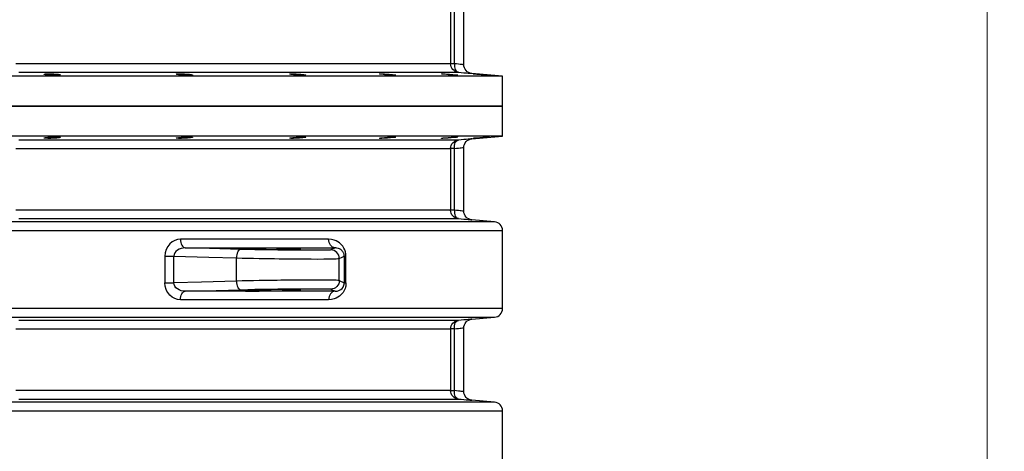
# Model space of a CAD drawing. Header units: millimetres. Extents: x 196 to 1773810, y -221320 to 153872.
# Tile 190 of 256: x 1164252 to 1165399, y -198766 to -198263. Entities that reach past the tile are written whole.
import ezdxf

# ---------------------------------------------------------------- set-up
doc = ezdxf.new("R2010")
doc.units = ezdxf.units.MM
doc.layers.get('Defpoints').update_dxf_attribs({"lineweight": 18})
doc.layers.add('00_Основной', color=163, linetype='Continuous', lineweight=40)
doc.layers.add('ТМ-размеры', color=25, linetype='Continuous', lineweight=20)
doc.styles.add('SFINKS', font='SFINKS.shx', dxfattribs={"width": 0.7, "oblique": 15})
doc.dimstyles.new('кира-50', dxfattribs={"dimtxt": 150, "dimasz": 40, "dimexe": 15, "dimexo": 0, "dimgap": 20, "dimtad": 1, "dimdec": 0, "dimrnd": 5, "dimdsep": 46, "dimtxsty": 'SFINKS', "dimblk1": 'OBLIQUE', "dimblk2": 'OBLIQUE', "dimsah": 1, "dimcen": 2.5, "dimclrd": 252, "dimclre": 252, "dimclrt": 252, "dimadec": 0, "dimazin": 0, "dimtfac": 1, "dimtdec": 0, "dimtofl": 0, "dimtmove": 0, "dimatfit": 3, "dimldrblk": 'OBLIQUE', "dimfxl": 15, "dimtfill": 1, "dimtolj": 1, "dimtzin": 0, "dimlwd": 20, "dimlwe": 20, "dimarcsym": 0})

# ---------------------------------------------------------------- blocks, each defined once
blk = doc.blocks.new('_Oblique')
at = {"color": 0, "linetype": 'ByBlock', "lineweight": -2}
blk.add_line((-0.5, -0.5), (0.5, 0.5), dxfattribs=at)
blk = doc.blocks.new('*D61')
at = {"layer": 'Defpoints', "color": 0, "linetype": 'ByBlock', "lineweight": 50, "transparency": 16777216}
for p in [(1163944.7, -194978.3), (1163944.7, -203390.2), (1165379, -203390.2)]:
    blk.add_point(p, dxfattribs=at)
at = {"layer": 'ТМ-размеры', "color": 252, "linetype": 'ByBlock', "lineweight": 20, "transparency": 16777216}
for p, q in [((1163944.7, -194978.3), (1165394, -194978.3)), ((1165379, -194978.3), (1165379, -203390.2)), ((1163944.7, -203390.2), (1165394, -203390.2))]:
    blk.add_line(p, q, dxfattribs=at)
at = {"layer": 'ТМ-размеры', "color": 252, "linetype": 'ByBlock', "lineweight": 20, "transparency": 16777216, "xscale": 40, "yscale": 40, "zscale": 40}
for p, rotation in [((1165379, -194978.3), 90), ((1165379, -203390.2), 270)]:
    blk.add_blockref('_Oblique', p, dxfattribs=dict(at, rotation=rotation))
at = {"layer": 'ТМ-размеры', "color": 252, "linetype": 'ByBlock', "transparency": 16777216, "insert": (1165284, -199184.3), "char_height": 150, "attachment_point": 5, "rotation": 90, "style": 'SFINKS', "bg_fill": 3, "box_fill_scale": 1.1, "bg_fill_color": 256, "bg_fill_true_color": 13158600, "bg_fill_transparency": 0}
blk.add_mtext('\\A1;8410', dxfattribs=at)

msp = doc.modelspace()

# ---------------------------------------------------------------- linework, layer by layer
at = {"layer": '00_Основной', "color": 252, "lineweight": 25, "ltscale": 10}
for p, q in [((1164754.2, -198242.9, 0.2), (1164754.2, -198314.6, 0.2)), ((1164758.6, -198314.6, 0.2), (1164758.6, -198242.9, 0.2)), ((1164769.7, -198315.9, 0.2), (1164769.7, -198241.6, 0.2)), ((1164814.7, -198329, 0.2), (1164778.8, -198325.9, 0.2)), ((1164814.7, -198364, 0.2), (1164814.7, -198329, 0.2)), ((1164814.7, -198399, 0.2), (1164814.7, -198364, 0.2)), ((1164778.8, -198402.1, 0.2), (1164814.7, -198399, 0.2)), ((1164754.2, -198413.4, 0.2), (1164754.2, -198485.1, 0.2)), ((1164758.6, -198485.1, 0.2), (1164758.6, -198413.4, 0.2)), ((1164769.7, -198486.5, 0.2), (1164769.7, -198412.1, 0.2)), ((1164805.5, -198498.7, 0.2), (1164778.8, -198496.4, 0.2)), ((1164814.7, -198599.8, 0.2), (1164814.7, -198508.7, 0.2)), ((1164619.7, -198529, 0.2), (1164614.8, -198531.4, 0.2)), ((1164421.6, -198538.8, 0.2), (1164421.6, -198569.7, 0.2)), ((1164432.1, -198569.7, 0.2), (1164432.1, -198538.8, 0.2)), ((1164504.7, -198567.7, 0.2), (1164504.7, -198540.8, 0.2)), ((1164624.6, -198567.1, 0.2), (1164624.6, -198541.4, 0.2)), ((1164630.4, -198538.6, 0.2), (1164630.4, -198569.9, 0.2)), ((1164632.4, -198569.9, 0.2), (1164632.4, -198538.6, 0.2)), ((1164614.8, -198577.1, 0.2), (1164619.7, -198579.5, 0.2)), ((1164778.8, -198612.1, 0.2), (1164805.5, -198609.8, 0.2)), ((1164754.2, -198623.4, 0.2), (1164754.2, -198695.1, 0.2)), ((1164758.6, -198695.1, 0.2), (1164758.6, -198623.4, 0.2)), ((1164769.7, -198696.5, 0.2), (1164769.7, -198622.1, 0.2)), ((1164805.5, -198708.7, 0.2), (1164778.8, -198706.4, 0.2)), ((1164814.7, -198809.8, 0.2), (1164814.7, -198718.7, 0.2))]:
    msp.add_line(p, q, dxfattribs=at)
at = {"layer": '00_Основной', "color": 252, "lineweight": 25, "ltscale": 10, "elevation": 0.2}
for points in [[(1164754.2, -198314.6), (1164753.2, -198314.6), (1164751.6, -198314.6), (1164749.6, -198314.6), (1164747, -198314.6), (1164743.9, -198314.6), (1164740.3, -198314.6), (1164736.1, -198314.6), (1164731.4, -198314.6), (1164726.2, -198314.6), (1164720.5, -198314.6), (1164714.3, -198314.6), (1164707.6, -198314.6), (1164700.4, -198314.6), (1164692.7, -198314.6), (1164684.5, -198314.6), (1164675.8, -198314.6), (1164666.7, -198314.6), (1164657, -198314.6), (1164647, -198314.6), (1164636.4, -198314.6), (1164625.4, -198314.6), (1164613.9, -198314.6), (1164602, -198314.6), (1164589.7, -198314.6), (1164577, -198314.6), (1164563.8, -198314.6), (1164550.2, -198314.6), (1164536.3, -198314.6), (1164521.9, -198314.6), (1164507.2, -198314.6), (1164492.1, -198314.6), (1164476.6, -198314.6), (1164460.8, -198314.6), (1164444.7, -198314.6), (1164428.2, -198314.6), (1164411.4, -198314.6), (1164394.3, -198314.6), (1164377, -198314.6), (1164359.3, -198314.6), (1164341.4, -198314.6), (1164323.2, -198314.6), (1164304.7, -198314.6), (1164286, -198314.6), (1164267.1, -198314.6), (1164248, -198314.6)], [(1164763.3, -198324.6), (1164761.5, -198324.2), (1164759.7, -198323.6), (1164758.2, -198322.6), (1164756.8, -198321.4), (1164755.7, -198319.9), (1164754.8, -198318.2), (1164754.3, -198316.4), (1164754.2, -198314.6)], [(1164758.6, -198314.6), (1164757.7, -198314.6), (1164756.8, -198314.6), (1164756.1, -198314.6), (1164755.4, -198314.6), (1164754.9, -198314.6), (1164754.5, -198314.6), (1164754.3, -198314.6), (1164754.2, -198314.6)], [(1164758.6, -198314.6), (1164758.6, -198316.5), (1164758.8, -198318.3), (1164759.2, -198320), (1164759.7, -198321.5), (1164760.4, -198322.7), (1164761.3, -198323.7), (1164762.3, -198324.3), (1164763.3, -198324.6)], [(1164769.7, -198315.9), (1164769.5, -198315.9), (1164768.9, -198315.8), (1164768, -198315.7), (1164766.7, -198315.6), (1164765.2, -198315.4), (1164763.4, -198315.2), (1164761.1, -198314.9), (1164758.6, -198314.6)], [(1164251.4, -198324.6), (1164270.7, -198324.6), (1164289.9, -198324.6), (1164308.8, -198324.6), (1164327.4, -198324.6), (1164345.8, -198324.6), (1164364, -198324.6), (1164381.8, -198324.6), (1164399.4, -198324.6), (1164416.7, -198324.6), (1164433.7, -198324.6), (1164450.3, -198324.6), (1164466.7, -198324.6), (1164482.6, -198324.6), (1164498.3, -198324.6), (1164513.5, -198324.6), (1164528.4, -198324.6), (1164542.9, -198324.6), (1164557, -198324.6), (1164570.8, -198324.6), (1164584.1, -198324.6), (1164597, -198324.6), (1164609.4, -198324.6), (1164621.5, -198324.6), (1164633.1, -198324.6), (1164644.2, -198324.6), (1164654.9, -198324.6), (1164665.1, -198324.6), (1164674.8, -198324.6), (1164684.1, -198324.6), (1164692.9, -198324.6), (1164701.1, -198324.6), (1164708.9, -198324.6), (1164716.2, -198324.6), (1164723, -198324.6), (1164729.3, -198324.6), (1164735, -198324.6), (1164740.3, -198324.6), (1164745, -198324.6), (1164749.2, -198324.6), (1164752.9, -198324.6), (1164756, -198324.6), (1164758.7, -198324.6), (1164760.7, -198324.6), (1164762.3, -198324.6), (1164763.3, -198324.6)], [(1164763.3, -198324.6), (1164766.7, -198324.8), (1164769.8, -198325.1), (1164772.4, -198325.3), (1164774.7, -198325.5), (1164776.5, -198325.7), (1164777.7, -198325.8), (1164778.5, -198325.8), (1164778.8, -198325.9)], [(1164778.8, -198325.9), (1164777.1, -198325.6), (1164775.4, -198324.9), (1164773.7, -198324), (1164772.3, -198322.7), (1164771.1, -198321.1), (1164770.3, -198319.4), (1164769.8, -198317.6), (1164769.7, -198315.9)], [(1164814.7, -198329), (1164814.4, -198329), (1164813.5, -198329), (1164812, -198329), (1164809.9, -198329), (1164807.2, -198329), (1164804, -198329), (1164800.1, -198329), (1164795.7, -198329), (1164790.6, -198329), (1164785, -198329), (1164778.8, -198329), (1164772.1, -198329), (1164764.8, -198329), (1164756.9, -198329), (1164748.5, -198329), (1164739.5, -198329), (1164729.9, -198329), (1164719.8, -198329), (1164709.3, -198329), (1164698.1, -198329), (1164686.5, -198329), (1164674.3, -198329), (1164661.7, -198329), (1164648.5, -198329), (1164634.9, -198329), (1164620.8, -198329), (1164606.2, -198329), (1164591.2, -198329), (1164575.7, -198329), (1164559.9, -198329), (1164543.5, -198329), (1164526.8, -198329), (1164509.7, -198329), (1164492.2, -198329), (1164474.3, -198329), (1164456.1, -198329), (1164437.4, -198329), (1164418.5, -198329), (1164399.2, -198329), (1164379.7, -198329), (1164359.8, -198329), (1164339.7, -198329), (1164319.2, -198329), (1164298.5, -198329), (1164277.6, -198329), (1164256.5, -198329), (1164235.1, -198329)], [(1164235.1, -198364), (1164256.5, -198364), (1164277.6, -198364), (1164298.5, -198364), (1164319.2, -198364), (1164339.7, -198364), (1164359.8, -198364), (1164379.7, -198364), (1164399.2, -198364), (1164418.5, -198364), (1164437.4, -198364), (1164456.1, -198364), (1164474.3, -198364), (1164492.2, -198364), (1164509.7, -198364), (1164526.8, -198364), (1164543.5, -198364), (1164559.9, -198364), (1164575.7, -198364), (1164591.2, -198364), (1164606.2, -198364), (1164620.8, -198364), (1164634.9, -198364), (1164648.5, -198364), (1164661.7, -198364), (1164674.3, -198364), (1164686.5, -198364), (1164698.1, -198364), (1164709.3, -198364), (1164719.8, -198364), (1164729.9, -198364), (1164739.5, -198364), (1164748.5, -198364), (1164756.9, -198364), (1164764.8, -198364), (1164772.1, -198364), (1164778.8, -198364), (1164785, -198364), (1164790.6, -198364), (1164795.7, -198364), (1164800.1, -198364), (1164804, -198364), (1164807.2, -198364), (1164809.9, -198364), (1164812, -198364), (1164813.5, -198364), (1164814.4, -198364), (1164814.7, -198364)], [(1164814.7, -198364), (1164814.4, -198364), (1164813.5, -198364), (1164812, -198364), (1164809.9, -198364), (1164807.2, -198364), (1164804, -198364), (1164800.1, -198364), (1164795.7, -198364), (1164790.6, -198364), (1164785, -198364), (1164778.8, -198364), (1164772.1, -198364), (1164764.8, -198364), (1164756.9, -198364), (1164748.5, -198364), (1164739.5, -198364), (1164729.9, -198364), (1164719.8, -198364), (1164709.3, -198364), (1164698.1, -198364), (1164686.5, -198364), (1164674.3, -198364), (1164661.7, -198364), (1164648.5, -198364), (1164634.9, -198364), (1164620.8, -198364), (1164606.2, -198364), (1164591.2, -198364), (1164575.7, -198364), (1164559.9, -198364), (1164543.5, -198364), (1164526.8, -198364), (1164509.7, -198364), (1164492.2, -198364), (1164474.3, -198364), (1164456.1, -198364), (1164437.4, -198364), (1164418.5, -198364), (1164399.2, -198364), (1164379.7, -198364), (1164359.8, -198364), (1164339.7, -198364), (1164319.2, -198364), (1164298.5, -198364), (1164277.6, -198364), (1164256.5, -198364), (1164235.1, -198364)], [(1164814.7, -198399), (1164814.4, -198399), (1164813.5, -198399), (1164812, -198399), (1164809.9, -198399), (1164807.2, -198399), (1164804, -198399), (1164800.1, -198399), (1164795.7, -198399), (1164790.6, -198399), (1164785, -198399), (1164778.8, -198399), (1164772.1, -198399), (1164764.8, -198399), (1164756.9, -198399), (1164748.5, -198399), (1164739.5, -198399), (1164729.9, -198399), (1164719.8, -198399), (1164709.3, -198399), (1164698.1, -198399), (1164686.5, -198399), (1164674.3, -198399), (1164661.7, -198399), (1164648.5, -198399), (1164634.9, -198399), (1164620.8, -198399), (1164606.2, -198399), (1164591.2, -198399), (1164575.7, -198399), (1164559.9, -198399), (1164543.5, -198399), (1164526.8, -198399), (1164509.7, -198399), (1164492.2, -198399), (1164474.3, -198399), (1164456.1, -198399), (1164437.4, -198399), (1164418.5, -198399), (1164399.2, -198399), (1164379.7, -198399), (1164359.8, -198399), (1164339.7, -198399), (1164319.2, -198399), (1164298.5, -198399), (1164277.6, -198399), (1164256.5, -198399), (1164235.1, -198399)], [(1164763.3, -198403.5), (1164762.3, -198403.5), (1164760.7, -198403.5), (1164758.7, -198403.5), (1164756, -198403.5), (1164752.9, -198403.5), (1164749.2, -198403.5), (1164745, -198403.5), (1164740.3, -198403.5), (1164735, -198403.5), (1164729.3, -198403.5), (1164723, -198403.5), (1164716.2, -198403.5), (1164708.9, -198403.5), (1164701.1, -198403.5), (1164692.9, -198403.5), (1164684.1, -198403.5), (1164674.8, -198403.5), (1164665.1, -198403.5), (1164654.9, -198403.5), (1164644.2, -198403.5), (1164633.1, -198403.5), (1164621.5, -198403.5), (1164609.4, -198403.5), (1164597, -198403.5), (1164584.1, -198403.5), (1164570.8, -198403.5), (1164557, -198403.5), (1164542.9, -198403.5), (1164528.4, -198403.5), (1164513.5, -198403.5), (1164498.3, -198403.5), (1164482.6, -198403.5), (1164466.7, -198403.5), (1164450.3, -198403.5), (1164433.7, -198403.5), (1164416.7, -198403.5), (1164399.4, -198403.5), (1164381.8, -198403.5), (1164364, -198403.5), (1164345.8, -198403.5), (1164327.4, -198403.5), (1164308.8, -198403.5), (1164289.9, -198403.5), (1164270.7, -198403.5), (1164251.4, -198403.5)], [(1164754.2, -198413.4), (1164754.3, -198411.6), (1164754.8, -198409.8), (1164755.7, -198408.1), (1164756.8, -198406.7), (1164758.2, -198405.4), (1164759.7, -198404.5), (1164761.5, -198403.8), (1164763.3, -198403.5)], [(1164758.6, -198413.4), (1164758.6, -198411.5), (1164758.8, -198409.7), (1164759.2, -198408), (1164759.7, -198406.5), (1164760.4, -198405.3), (1164761.3, -198404.4), (1164762.3, -198403.7), (1164763.3, -198403.5)], [(1164778.8, -198402.1), (1164778.8, -198402.1), (1164778.5, -198402.2), (1164777.8, -198402.2), (1164776.5, -198402.3), (1164774.7, -198402.5), (1164772.4, -198402.7), (1164769.8, -198402.9), (1164766.7, -198403.2), (1164763.3, -198403.5)], [(1164769.7, -198412.1), (1164769.8, -198410.4), (1164770.3, -198408.6), (1164771.1, -198406.9), (1164772.3, -198405.3), (1164773.7, -198404.1), (1164775.4, -198403.1), (1164777.1, -198402.5), (1164778.8, -198402.1)], [(1164248, -198413.4), (1164267.1, -198413.4), (1164286, -198413.4), (1164304.7, -198413.4), (1164323.2, -198413.4), (1164341.4, -198413.4), (1164359.3, -198413.4), (1164377, -198413.4), (1164394.3, -198413.4), (1164411.4, -198413.4), (1164428.2, -198413.4), (1164444.7, -198413.4), (1164460.8, -198413.4), (1164476.6, -198413.4), (1164492.1, -198413.4), (1164507.2, -198413.4), (1164521.9, -198413.4), (1164536.3, -198413.4), (1164550.2, -198413.4), (1164563.8, -198413.4), (1164577, -198413.4), (1164589.7, -198413.4), (1164602, -198413.4), (1164613.9, -198413.4), (1164625.4, -198413.4), (1164636.4, -198413.4), (1164647, -198413.4), (1164657, -198413.4), (1164666.7, -198413.4), (1164675.8, -198413.4), (1164684.5, -198413.4), (1164692.7, -198413.4), (1164700.4, -198413.4), (1164707.6, -198413.4), (1164714.3, -198413.4), (1164720.5, -198413.4), (1164726.2, -198413.4), (1164731.4, -198413.4), (1164736.1, -198413.4), (1164740.3, -198413.4), (1164743.9, -198413.4), (1164747, -198413.4), (1164749.6, -198413.4), (1164751.6, -198413.4), (1164753.2, -198413.4), (1164754.2, -198413.4)], [(1164758.6, -198413.4), (1164757.7, -198413.4), (1164756.8, -198413.4), (1164756.1, -198413.4), (1164755.4, -198413.4), (1164754.9, -198413.4), (1164754.5, -198413.4), (1164754.3, -198413.4), (1164754.2, -198413.4)], [(1164758.6, -198413.4), (1164761.1, -198413.1), (1164763.3, -198412.9), (1164765.2, -198412.6), (1164766.7, -198412.5), (1164768, -198412.3), (1164768.9, -198412.2), (1164769.5, -198412.1), (1164769.7, -198412.1), (1164769.7, -198412.1)], [(1164754.2, -198485.1), (1164753.2, -198485.1), (1164751.6, -198485.1), (1164749.6, -198485.1), (1164747, -198485.1), (1164743.9, -198485.1), (1164740.3, -198485.1), (1164736.1, -198485.1), (1164731.4, -198485.1), (1164726.2, -198485.1), (1164720.5, -198485.1), (1164714.3, -198485.1), (1164707.6, -198485.1), (1164700.4, -198485.1), (1164692.7, -198485.1), (1164684.5, -198485.1), (1164675.8, -198485.1), (1164666.7, -198485.1), (1164657, -198485.1), (1164647, -198485.1), (1164636.4, -198485.1), (1164625.4, -198485.1), (1164613.9, -198485.1), (1164602, -198485.1), (1164589.7, -198485.1), (1164577, -198485.1), (1164563.8, -198485.1), (1164550.2, -198485.1), (1164536.3, -198485.1), (1164521.9, -198485.1), (1164507.2, -198485.1), (1164492.1, -198485.1), (1164476.6, -198485.1), (1164460.8, -198485.1), (1164444.7, -198485.1), (1164428.2, -198485.1), (1164411.4, -198485.1), (1164394.3, -198485.1), (1164377, -198485.1), (1164359.3, -198485.1), (1164341.4, -198485.1), (1164323.2, -198485.1), (1164304.7, -198485.1), (1164286, -198485.1), (1164267.1, -198485.1), (1164248, -198485.1)], [(1164763.3, -198495), (1164761.5, -198494.7), (1164759.7, -198494.1), (1164758.2, -198493.1), (1164756.8, -198491.8), (1164755.7, -198490.4), (1164754.8, -198488.7), (1164754.3, -198486.9), (1164754.2, -198485.1)], [(1164758.6, -198485.1), (1164757.7, -198485.1), (1164756.8, -198485.1), (1164756.1, -198485.1), (1164755.4, -198485.1), (1164754.9, -198485.1), (1164754.5, -198485.1), (1164754.3, -198485.1), (1164754.2, -198485.1)], [(1164758.6, -198485.1), (1164758.6, -198487), (1164758.8, -198488.8), (1164759.2, -198490.5), (1164759.7, -198492), (1164760.4, -198493.2), (1164761.3, -198494.2), (1164762.3, -198494.8), (1164763.3, -198495)], [(1164769.7, -198486.4), (1164769.5, -198486.4), (1164768.9, -198486.3), (1164768, -198486.2), (1164766.7, -198486.1), (1164765.2, -198485.9), (1164763.4, -198485.6), (1164761.1, -198485.4), (1164758.6, -198485.1)], [(1164778.8, -198496.4), (1164777.1, -198496.1), (1164775.4, -198495.4), (1164773.7, -198494.5), (1164772.3, -198493.2), (1164771.1, -198491.6), (1164770.3, -198489.9), (1164769.8, -198488.1), (1164769.7, -198486.4)], [(1164805.5, -198498.7), (1164805.4, -198498.7), (1164804.7, -198498.7), (1164803.3, -198498.7), (1164801.4, -198498.7), (1164798.9, -198498.7), (1164795.8, -198498.7), (1164792.1, -198498.7), (1164787.8, -198498.7), (1164783, -198498.7), (1164777.5, -198498.7), (1164771.5, -198498.7), (1164764.9, -198498.7), (1164757.8, -198498.7), (1164750.1, -198498.7), (1164741.8, -198498.7), (1164733, -198498.7), (1164723.6, -198498.7), (1164713.7, -198498.7), (1164703.2, -198498.7), (1164692.3, -198498.7), (1164680.8, -198498.7), (1164668.8, -198498.7), (1164656.3, -198498.7), (1164643.3, -198498.7), (1164629.8, -198498.7), (1164615.9, -198498.7), (1164601.5, -198498.7), (1164586.6, -198498.7), (1164571.3, -198498.7), (1164555.6, -198498.7), (1164539.4, -198498.7), (1164522.8, -198498.7), (1164505.9, -198498.7), (1164488.5, -198498.7), (1164470.8, -198498.7), (1164452.7, -198498.7), (1164434.2, -198498.7), (1164415.4, -198498.7), (1164396.3, -198498.7), (1164376.9, -198498.7), (1164357.2, -198498.7), (1164337.2, -198498.7), (1164316.9, -198498.7), (1164296.3, -198498.7), (1164275.5, -198498.7), (1164254.5, -198498.7), (1164233.3, -198498.7)], [(1164251.4, -198495), (1164270.7, -198495), (1164289.9, -198495), (1164308.8, -198495), (1164327.4, -198495), (1164345.8, -198495), (1164364, -198495), (1164381.8, -198495), (1164399.4, -198495), (1164416.7, -198495), (1164433.7, -198495), (1164450.3, -198495), (1164466.7, -198495), (1164482.6, -198495), (1164498.3, -198495), (1164513.5, -198495), (1164528.4, -198495), (1164542.9, -198495), (1164557, -198495), (1164570.8, -198495), (1164584.1, -198495), (1164597, -198495), (1164609.4, -198495), (1164621.5, -198495), (1164633.1, -198495), (1164644.2, -198495), (1164654.9, -198495), (1164665.1, -198495), (1164674.8, -198495), (1164684.1, -198495), (1164692.9, -198495), (1164701.1, -198495), (1164708.9, -198495), (1164716.2, -198495), (1164723, -198495), (1164729.3, -198495), (1164735, -198495), (1164740.3, -198495), (1164745, -198495), (1164749.2, -198495), (1164752.9, -198495), (1164756, -198495), (1164758.7, -198495), (1164760.7, -198495), (1164762.3, -198495), (1164763.3, -198495)], [(1164763.3, -198495), (1164766.7, -198495.3), (1164769.8, -198495.6), (1164772.4, -198495.8), (1164774.7, -198496), (1164776.5, -198496.2), (1164777.7, -198496.3), (1164778.5, -198496.3), (1164778.8, -198496.4)], [(1164814.7, -198508.7), (1164814.5, -198506.8), (1164814, -198505), (1164813.2, -198503.4), (1164812.1, -198501.9), (1164810.7, -198500.7), (1164809.1, -198499.7), (1164807.4, -198499), (1164805.5, -198498.7)], [(1164236.3, -198508.7), (1164257.8, -198508.7), (1164279, -198508.7), (1164300, -198508.7), (1164320.8, -198508.7), (1164341.3, -198508.7), (1164361.5, -198508.7), (1164381.5, -198508.7), (1164401.1, -198508.7), (1164420.4, -198508.7), (1164439.4, -198508.7), (1164458, -198508.7), (1164476.3, -198508.7), (1164494.3, -198508.7), (1164511.8, -198508.7), (1164529, -198508.7), (1164545.7, -198508.7), (1164562, -198508.7), (1164577.9, -198508.7), (1164593.4, -198508.7), (1164608.4, -198508.7), (1164623, -198508.7), (1164637.1, -198508.7), (1164650.7, -198508.7), (1164663.8, -198508.7), (1164676.4, -198508.7), (1164688.6, -198508.7), (1164700.2, -198508.7), (1164711.3, -198508.7), (1164721.8, -198508.7), (1164731.8, -198508.7), (1164741.3, -198508.7), (1164750.2, -198508.7), (1164758.6, -198508.7), (1164766.4, -198508.7), (1164773.6, -198508.7), (1164780.3, -198508.7), (1164786.4, -198508.7), (1164791.9, -198508.7), (1164796.8, -198508.7), (1164801.1, -198508.7), (1164804.8, -198508.7), (1164808, -198508.7), (1164810.5, -198508.7), (1164812.4, -198508.7), (1164813.8, -198508.7), (1164814.5, -198508.7), (1164814.7, -198508.7)], [(1164439.6, -198519), (1164436.3, -198519.4), (1164433, -198520.4), (1164429.9, -198522.1), (1164427.2, -198524.5), (1164424.8, -198527.4), (1164423.1, -198530.9), (1164421.9, -198534.7), (1164421.6, -198538.8)], [(1164612.2, -198519), (1164600.5, -198519), (1164588.5, -198519), (1164576.2, -198519), (1164563.7, -198519), (1164550.9, -198519), (1164537.8, -198519), (1164524.5, -198519), (1164511, -198519), (1164497.2, -198519), (1164483.1, -198519), (1164468.8, -198519), (1164454.3, -198519), (1164439.6, -198519)], [(1164439.6, -198519), (1164439.7, -198520.9), (1164440, -198522.8), (1164440.5, -198524.5), (1164441.2, -198526), (1164442.1, -198527.2), (1164443, -198528.2), (1164444.1, -198528.8), (1164445.2, -198529)], [(1164632.4, -198538.6), (1164632.3, -198536), (1164631.8, -198533.6), (1164631, -198531.3), (1164630, -198529.3), (1164628.6, -198527), (1164626.9, -198525), (1164624.9, -198523.3), (1164622.9, -198521.9), (1164620.8, -198520.9), (1164618.7, -198520), (1164615.5, -198519.3), (1164612.2, -198519)], [(1164619.7, -198529), (1164618.2, -198528.8), (1164616.8, -198528.2), (1164615.5, -198527.2), (1164614.4, -198526), (1164613.5, -198524.5), (1164612.8, -198522.8), (1164612.3, -198520.9), (1164612.2, -198519)], [(1164445.2, -198529), (1164442.7, -198529.2), (1164440.4, -198529.6), (1164438.1, -198530.5), (1164436.1, -198531.6), (1164434.4, -198533.1), (1164433.1, -198534.8), (1164432.3, -198536.7), (1164432.1, -198538.8)], [(1164509.8, -198530.8), (1164473.6, -198529.8), (1164445.2, -198529)], [(1164445.2, -198529), (1164460, -198529), (1164474.7, -198529), (1164489.1, -198529), (1164503.3, -198529), (1164517.3, -198529), (1164531, -198529), (1164544.5, -198529), (1164557.7, -198529), (1164570.6, -198529), (1164583.3, -198529), (1164595.7, -198529), (1164607.8, -198529), (1164619.7, -198529)], [(1164509.8, -198530.8), (1164508.9, -198531), (1164507.9, -198531.6), (1164507, -198532.5), (1164506.3, -198533.8), (1164505.6, -198535.3), (1164505.1, -198537), (1164504.8, -198538.8), (1164504.7, -198540.8)], [(1164614.8, -198531.4), (1164613.9, -198531.6), (1164611.9, -198531.7), (1164608.7, -198531.8), (1164604.5, -198531.9), (1164599.3, -198531.9), (1164593.2, -198531.9), (1164586.3, -198531.9), (1164578.8, -198531.9), (1164570.6, -198531.9), (1164562.1, -198531.8), (1164553.2, -198531.7), (1164544.2, -198531.5), (1164535.2, -198531.4), (1164526.4, -198531.2), (1164517.9, -198531), (1164509.8, -198530.8)], [(1164624.6, -198541.4), (1164624.4, -198539.5), (1164623.9, -198537.6), (1164623, -198535.9), (1164621.8, -198534.4), (1164620.3, -198533.1), (1164618.6, -198532.2), (1164616.7, -198531.6), (1164614.8, -198531.4)], [(1164630.4, -198538.6), (1164630.3, -198537.7), (1164630.2, -198536.9), (1164630.1, -198536.3), (1164629.9, -198535.7), (1164629.7, -198535.2), (1164629.5, -198534.7), (1164629.2, -198534.1), (1164628.8, -198533.6), (1164628.5, -198533.1), (1164628.1, -198532.6), (1164627.7, -198532.2), (1164627.3, -198531.8), (1164626.8, -198531.3), (1164626.3, -198530.9), (1164625.7, -198530.6), (1164624.7, -198530.1), (1164623.5, -198529.6), (1164621.9, -198529.2), (1164620.6, -198529), (1164619.7, -198529)], [(1164421.6, -198538.8), (1164422.8, -198538.8), (1164424.1, -198538.8), (1164425.4, -198538.8), (1164426.8, -198538.8), (1164428.1, -198538.8), (1164429.5, -198538.8), (1164430.8, -198538.8), (1164432.1, -198538.8)], [(1164432.1, -198538.8), (1164472.7, -198539.9), (1164504.7, -198540.8)], [(1164504.7, -198540.8), (1164511.3, -198540.9), (1164518, -198541.1), (1164524.7, -198541.2), (1164531.3, -198541.3), (1164537.7, -198541.4), (1164544, -198541.5), (1164549.2, -198541.6), (1164554.5, -198541.7), (1164559.6, -198541.7), (1164564.7, -198541.8), (1164574.3, -198541.9), (1164583.4, -198541.9), (1164591.7, -198541.9), (1164599.5, -198542), (1164606.4, -198541.9), (1164612.4, -198541.9), (1164617.3, -198541.8), (1164621.1, -198541.7), (1164622.9, -198541.6), (1164624.1, -198541.5), (1164624.6, -198541.4)], [(1164624.6, -198541.4), (1164627.8, -198539.8), (1164630.4, -198538.6)], [(1164630.4, -198538.6), (1164630.4, -198538.6), (1164630.5, -198538.6), (1164630.7, -198538.6), (1164630.9, -198538.6), (1164631.2, -198538.6), (1164631.6, -198538.6), (1164632, -198538.6), (1164632.4, -198538.6)], [(1164624.6, -198567.1), (1164624.1, -198567), (1164622.9, -198566.9), (1164621.1, -198566.8), (1164617.4, -198566.7), (1164612.5, -198566.6), (1164606.7, -198566.6), (1164600, -198566.6), (1164592.3, -198566.6), (1164583.8, -198566.6), (1164574.6, -198566.6), (1164564.8, -198566.7), (1164560.7, -198566.8), (1164556.6, -198566.8), (1164552.4, -198566.9), (1164548.2, -198566.9), (1164544, -198567), (1164537.7, -198567.1), (1164531.3, -198567.2), (1164524.7, -198567.3), (1164518, -198567.4), (1164511.3, -198567.6), (1164504.7, -198567.7)], [(1164624.6, -198567.1), (1164624.4, -198569), (1164623.9, -198570.9), (1164623, -198572.6), (1164621.8, -198574.1), (1164620.3, -198575.4), (1164618.6, -198576.3), (1164616.7, -198576.9), (1164614.8, -198577.1)], [(1164630.4, -198569.9), (1164627.2, -198568.4), (1164624.6, -198567.1)], [(1164439.6, -198589.5), (1164436.3, -198589.2), (1164433, -198588.1), (1164429.9, -198586.4), (1164427.2, -198584), (1164424.8, -198581.1), (1164423.9, -198579.4), (1164423.1, -198577.6), (1164421.9, -198573.8), (1164421.6, -198569.7)], [(1164421.6, -198569.7), (1164422.8, -198569.7), (1164424.1, -198569.7), (1164425.4, -198569.7), (1164426.8, -198569.7), (1164428.1, -198569.7), (1164429.5, -198569.7), (1164430.8, -198569.7), (1164432.1, -198569.7)], [(1164504.7, -198567.7), (1164464, -198568.8), (1164432.1, -198569.7)], [(1164445.2, -198579.5), (1164442.7, -198579.3), (1164440.4, -198578.9), (1164438.1, -198578), (1164436.1, -198576.9), (1164434.4, -198575.4), (1164433.1, -198573.7), (1164432.3, -198571.8), (1164432.1, -198569.7)], [(1164445.2, -198579.5), (1164481.4, -198578.5), (1164509.8, -198577.7)], [(1164504.7, -198567.7), (1164504.8, -198569.7), (1164505.1, -198571.5), (1164505.6, -198573.2), (1164506.3, -198574.7), (1164507, -198576), (1164507.9, -198576.9), (1164508.9, -198577.5), (1164509.8, -198577.7)], [(1164509.8, -198577.7), (1164517.9, -198577.5), (1164526.4, -198577.3), (1164535.2, -198577.1), (1164544.2, -198577), (1164553.2, -198576.8), (1164562.1, -198576.7), (1164570.6, -198576.7), (1164578.8, -198576.6), (1164586.3, -198576.6), (1164593.2, -198576.6), (1164599.3, -198576.6), (1164604.5, -198576.6), (1164608.7, -198576.7), (1164611.9, -198576.8), (1164613.9, -198576.9), (1164614.8, -198577.1)], [(1164632.4, -198569.9), (1164632.3, -198572.4), (1164632.1, -198573.7), (1164631.8, -198574.9), (1164631.3, -198576.5), (1164630.7, -198577.9), (1164630, -198579.3), (1164629, -198581), (1164627.7, -198582.5), (1164626.4, -198583.9), (1164624.8, -198585.3), (1164622.9, -198586.6), (1164620.9, -198587.6), (1164618.7, -198588.5), (1164615.5, -198589.2), (1164612.2, -198589.5)], [(1164619.7, -198579.5), (1164622, -198579.3), (1164624.2, -198578.7), (1164626.3, -198577.5), (1164627.8, -198576.3), (1164629.1, -198574.6), (1164629.6, -198573.6), (1164630, -198572.4), (1164630.3, -198571.2), (1164630.4, -198569.9)], [(1164630.4, -198569.9), (1164630.4, -198569.9), (1164630.5, -198569.9), (1164630.7, -198569.9), (1164630.9, -198569.9), (1164631.2, -198569.9), (1164631.6, -198569.9), (1164632, -198569.9), (1164632.4, -198569.9)], [(1164439.6, -198589.5), (1164439.7, -198587.6), (1164440, -198585.7), (1164440.5, -198584), (1164441.2, -198582.5), (1164442.1, -198581.3), (1164443, -198580.3), (1164444.1, -198579.7), (1164445.2, -198579.5)], [(1164612.2, -198589.5), (1164600.5, -198589.5), (1164588.5, -198589.5), (1164576.2, -198589.5), (1164563.7, -198589.5), (1164550.9, -198589.5), (1164537.8, -198589.5), (1164524.5, -198589.5), (1164511, -198589.5), (1164497.2, -198589.5), (1164483.1, -198589.5), (1164468.8, -198589.5), (1164454.3, -198589.5), (1164439.6, -198589.5)], [(1164619.7, -198579.5), (1164607.8, -198579.5), (1164595.7, -198579.5), (1164583.3, -198579.5), (1164570.6, -198579.5), (1164557.7, -198579.5), (1164544.5, -198579.5), (1164531, -198579.5), (1164517.3, -198579.5), (1164503.3, -198579.5), (1164489.1, -198579.5), (1164474.7, -198579.5), (1164460, -198579.5), (1164445.2, -198579.5)], [(1164619.7, -198579.5), (1164618.2, -198579.7), (1164616.8, -198580.3), (1164615.5, -198581.3), (1164614.4, -198582.5), (1164613.5, -198584), (1164612.8, -198585.7), (1164612.3, -198587.6), (1164612.2, -198589.5)], [(1164814.7, -198599.8), (1164814.5, -198599.8), (1164813.8, -198599.8), (1164812.4, -198599.8), (1164810.5, -198599.8), (1164808, -198599.8), (1164804.8, -198599.8), (1164801.1, -198599.8), (1164796.8, -198599.8), (1164791.9, -198599.8), (1164786.4, -198599.8), (1164780.3, -198599.8), (1164773.6, -198599.8), (1164766.4, -198599.8), (1164758.6, -198599.8), (1164750.2, -198599.8), (1164741.3, -198599.8), (1164731.8, -198599.8), (1164721.8, -198599.8), (1164711.3, -198599.8), (1164700.2, -198599.8), (1164688.6, -198599.8), (1164676.4, -198599.8), (1164663.8, -198599.8), (1164650.7, -198599.8), (1164637.1, -198599.8), (1164623, -198599.8), (1164608.4, -198599.8), (1164593.4, -198599.8), (1164577.9, -198599.8), (1164562, -198599.8), (1164545.7, -198599.8), (1164529, -198599.8), (1164511.8, -198599.8), (1164494.3, -198599.8), (1164476.3, -198599.8), (1164458, -198599.8), (1164439.4, -198599.8), (1164420.4, -198599.8), (1164401.1, -198599.8), (1164381.5, -198599.8), (1164361.5, -198599.8), (1164341.3, -198599.8), (1164320.8, -198599.8), (1164300, -198599.8), (1164279, -198599.8), (1164257.8, -198599.8), (1164236.3, -198599.8)], [(1164805.5, -198609.8), (1164807.4, -198609.5), (1164809.1, -198608.8), (1164810.7, -198607.8), (1164812.1, -198606.6), (1164813.2, -198605.1), (1164814, -198603.5), (1164814.5, -198601.7), (1164814.7, -198599.8)], [(1164233.3, -198609.8), (1164254.5, -198609.8), (1164275.5, -198609.8), (1164296.3, -198609.8), (1164316.9, -198609.8), (1164337.2, -198609.8), (1164357.2, -198609.8), (1164376.9, -198609.8), (1164396.3, -198609.8), (1164415.4, -198609.8), (1164434.2, -198609.8), (1164452.7, -198609.8), (1164470.8, -198609.8), (1164488.5, -198609.8), (1164505.9, -198609.8), (1164522.8, -198609.8), (1164539.4, -198609.8), (1164555.6, -198609.8), (1164571.3, -198609.8), (1164586.6, -198609.8), (1164601.5, -198609.8), (1164615.9, -198609.8), (1164629.8, -198609.8), (1164643.3, -198609.8), (1164656.3, -198609.8), (1164668.8, -198609.8), (1164680.8, -198609.8), (1164692.3, -198609.8), (1164703.2, -198609.8), (1164713.7, -198609.8), (1164723.6, -198609.8), (1164733, -198609.8), (1164741.8, -198609.8), (1164750.1, -198609.8), (1164757.8, -198609.8), (1164764.9, -198609.8), (1164771.5, -198609.8), (1164777.5, -198609.8), (1164783, -198609.8), (1164787.8, -198609.8), (1164792.1, -198609.8), (1164795.8, -198609.8), (1164798.9, -198609.8), (1164801.4, -198609.8), (1164803.3, -198609.8), (1164804.7, -198609.8), (1164805.4, -198609.8), (1164805.5, -198609.8)], [(1164778.8, -198612.1), (1164778.8, -198612.1), (1164778.5, -198612.2), (1164777.8, -198612.2), (1164776.5, -198612.3), (1164774.7, -198612.5), (1164772.4, -198612.7), (1164769.8, -198612.9), (1164766.7, -198613.2), (1164763.3, -198613.5)], [(1164769.7, -198622.1), (1164769.8, -198620.4), (1164770.3, -198618.6), (1164771.1, -198616.9), (1164772.3, -198615.3), (1164773.7, -198614.1), (1164775.4, -198613.1), (1164777.1, -198612.4), (1164778.8, -198612.1)], [(1164248, -198623.4), (1164267.1, -198623.4), (1164286, -198623.4), (1164304.7, -198623.4), (1164323.2, -198623.4), (1164341.4, -198623.4), (1164359.3, -198623.4), (1164377, -198623.4), (1164394.3, -198623.4), (1164411.4, -198623.4), (1164428.2, -198623.4), (1164444.7, -198623.4), (1164460.8, -198623.4), (1164476.6, -198623.4), (1164492.1, -198623.4), (1164507.2, -198623.4), (1164521.9, -198623.4), (1164536.3, -198623.4), (1164550.2, -198623.4), (1164563.8, -198623.4), (1164577, -198623.4), (1164589.7, -198623.4), (1164602, -198623.4), (1164613.9, -198623.4), (1164625.4, -198623.4), (1164636.4, -198623.4), (1164647, -198623.4), (1164657, -198623.4), (1164666.7, -198623.4), (1164675.8, -198623.4), (1164684.5, -198623.4), (1164692.7, -198623.4), (1164700.4, -198623.4), (1164707.6, -198623.4), (1164714.3, -198623.4), (1164720.5, -198623.4), (1164726.2, -198623.4), (1164731.4, -198623.4), (1164736.1, -198623.4), (1164740.3, -198623.4), (1164743.9, -198623.4), (1164747, -198623.4), (1164749.6, -198623.4), (1164751.6, -198623.4), (1164753.2, -198623.4), (1164754.2, -198623.4)], [(1164763.3, -198613.5), (1164762.3, -198613.5), (1164760.7, -198613.5), (1164758.7, -198613.5), (1164756, -198613.5), (1164752.9, -198613.5), (1164749.2, -198613.5), (1164745, -198613.5), (1164740.3, -198613.5), (1164735, -198613.5), (1164729.3, -198613.5), (1164723, -198613.5), (1164716.2, -198613.5), (1164708.9, -198613.5), (1164701.1, -198613.5), (1164692.9, -198613.5), (1164684.1, -198613.5), (1164674.8, -198613.5), (1164665.1, -198613.5), (1164654.9, -198613.5), (1164644.2, -198613.5), (1164633.1, -198613.5), (1164621.5, -198613.5), (1164609.4, -198613.5), (1164597, -198613.5), (1164584.1, -198613.5), (1164570.8, -198613.5), (1164557, -198613.5), (1164542.9, -198613.5), (1164528.4, -198613.5), (1164513.5, -198613.5), (1164498.3, -198613.5), (1164482.6, -198613.5), (1164466.7, -198613.5), (1164450.3, -198613.5), (1164433.7, -198613.5), (1164416.7, -198613.5), (1164399.4, -198613.5), (1164381.8, -198613.5), (1164364, -198613.5), (1164345.8, -198613.5), (1164327.4, -198613.5), (1164308.8, -198613.5), (1164289.9, -198613.5), (1164270.7, -198613.5), (1164251.4, -198613.5)], [(1164754.2, -198623.4), (1164754.3, -198621.6), (1164754.8, -198619.8), (1164755.7, -198618.1), (1164756.8, -198616.7), (1164758.2, -198615.4), (1164759.7, -198614.5), (1164761.5, -198613.8), (1164763.3, -198613.5)], [(1164758.6, -198623.4), (1164757.7, -198623.4), (1164756.8, -198623.4), (1164756.1, -198623.4), (1164755.4, -198623.4), (1164754.9, -198623.4), (1164754.5, -198623.4), (1164754.3, -198623.4), (1164754.2, -198623.4)], [(1164758.6, -198623.4), (1164758.6, -198621.5), (1164758.8, -198619.7), (1164759.2, -198618), (1164759.7, -198616.5), (1164760.4, -198615.3), (1164761.3, -198614.4), (1164762.3, -198613.7), (1164763.3, -198613.5)], [(1164758.6, -198623.4), (1164761.1, -198623.1), (1164763.3, -198622.9), (1164765.2, -198622.6), (1164766.7, -198622.5), (1164768, -198622.3), (1164768.9, -198622.2), (1164769.5, -198622.1), (1164769.7, -198622.1), (1164769.7, -198622.1)], [(1164754.2, -198695.1), (1164753.2, -198695.1), (1164751.6, -198695.1), (1164749.6, -198695.1), (1164747, -198695.1), (1164743.9, -198695.1), (1164740.3, -198695.1), (1164736.1, -198695.1), (1164731.4, -198695.1), (1164726.2, -198695.1), (1164720.5, -198695.1), (1164714.3, -198695.1), (1164707.6, -198695.1), (1164700.4, -198695.1), (1164692.7, -198695.1), (1164684.5, -198695.1), (1164675.8, -198695.1), (1164666.7, -198695.1), (1164657, -198695.1), (1164647, -198695.1), (1164636.4, -198695.1), (1164625.4, -198695.1), (1164613.9, -198695.1), (1164602, -198695.1), (1164589.7, -198695.1), (1164577, -198695.1), (1164563.8, -198695.1), (1164550.2, -198695.1), (1164536.3, -198695.1), (1164521.9, -198695.1), (1164507.2, -198695.1), (1164492.1, -198695.1), (1164476.6, -198695.1), (1164460.8, -198695.1), (1164444.7, -198695.1), (1164428.2, -198695.1), (1164411.4, -198695.1), (1164394.3, -198695.1), (1164377, -198695.1), (1164359.3, -198695.1), (1164341.4, -198695.1), (1164323.2, -198695.1), (1164304.7, -198695.1), (1164286, -198695.1), (1164267.1, -198695.1), (1164248, -198695.1)], [(1164251.4, -198705), (1164270.7, -198705), (1164289.9, -198705), (1164308.8, -198705), (1164327.4, -198705), (1164345.8, -198705), (1164364, -198705), (1164381.8, -198705), (1164399.4, -198705), (1164416.7, -198705), (1164433.7, -198705), (1164450.3, -198705), (1164466.7, -198705), (1164482.6, -198705), (1164498.3, -198705), (1164513.5, -198705), (1164528.4, -198705), (1164542.9, -198705), (1164557, -198705), (1164570.8, -198705), (1164584.1, -198705), (1164597, -198705), (1164609.4, -198705), (1164621.5, -198705), (1164633.1, -198705), (1164644.2, -198705), (1164654.9, -198705), (1164665.1, -198705), (1164674.8, -198705), (1164684.1, -198705), (1164692.9, -198705), (1164701.1, -198705), (1164708.9, -198705), (1164716.2, -198705), (1164723, -198705), (1164729.3, -198705), (1164735, -198705), (1164740.3, -198705), (1164745, -198705), (1164749.2, -198705), (1164752.9, -198705), (1164756, -198705), (1164758.7, -198705), (1164760.7, -198705), (1164762.3, -198705), (1164763.3, -198705)], [(1164763.3, -198705), (1164761.5, -198704.7), (1164759.7, -198704.1), (1164758.2, -198703.1), (1164756.8, -198701.8), (1164755.7, -198700.4), (1164754.8, -198698.7), (1164754.3, -198696.9), (1164754.2, -198695.1)], [(1164754.2, -198695.1), (1164754.3, -198695.1), (1164754.5, -198695.1), (1164754.9, -198695.1), (1164755.4, -198695.1), (1164756.1, -198695.1), (1164756.8, -198695.1), (1164757.7, -198695.1), (1164758.6, -198695.1)], [(1164763.3, -198705), (1164762.3, -198704.8), (1164761.3, -198704.1), (1164760.4, -198703.2), (1164759.7, -198702), (1164759.2, -198700.5), (1164758.8, -198698.8), (1164758.6, -198697), (1164758.6, -198695.1)], [(1164769.7, -198696.4), (1164769.5, -198696.4), (1164768.9, -198696.3), (1164768, -198696.2), (1164766.7, -198696.1), (1164765.2, -198695.9), (1164763.4, -198695.7), (1164761.1, -198695.4), (1164758.6, -198695.1)], [(1164763.3, -198705), (1164766.7, -198705.3), (1164769.8, -198705.6), (1164772.4, -198705.8), (1164774.7, -198706), (1164776.5, -198706.2), (1164777.7, -198706.3), (1164778.5, -198706.3), (1164778.8, -198706.4)], [(1164778.8, -198706.4), (1164777.1, -198706.1), (1164775.4, -198705.4), (1164773.7, -198704.5), (1164772.3, -198703.2), (1164771.1, -198701.6), (1164770.3, -198699.9), (1164769.8, -198698.1), (1164769.7, -198696.4)], [(1164805.5, -198708.7), (1164805.2, -198708.7), (1164804.4, -198708.7), (1164802.9, -198708.7), (1164800.8, -198708.7), (1164798.2, -198708.7), (1164794.9, -198708.7), (1164791.1, -198708.7), (1164786.7, -198708.7), (1164781.8, -198708.7), (1164776.2, -198708.7), (1164770.1, -198708.7), (1164763.4, -198708.7), (1164756.2, -198708.7), (1164748.4, -198708.7), (1164740, -198708.7), (1164731.1, -198708.7), (1164721.7, -198708.7), (1164711.7, -198708.7), (1164701.2, -198708.7), (1164690.2, -198708.7), (1164678.7, -198708.7), (1164666.7, -198708.7), (1164654.1, -198708.7), (1164641.1, -198708.7), (1164627.6, -198708.7), (1164613.7, -198708.7), (1164599.3, -198708.7), (1164584.4, -198708.7), (1164569.1, -198708.7), (1164553.4, -198708.7), (1164537.3, -198708.7), (1164520.7, -198708.7), (1164503.8, -198708.7), (1164486.4, -198708.7), (1164468.7, -198708.7), (1164450.7, -198708.7), (1164432.3, -198708.7), (1164413.5, -198708.7), (1164394.5, -198708.7), (1164375.1, -198708.7), (1164355.4, -198708.7), (1164335.5, -198708.7), (1164315.3, -198708.7), (1164294.8, -198708.7), (1164274.1, -198708.7), (1164253.2, -198708.7), (1164232, -198708.7)], [(1164814.7, -198718.7), (1164814.5, -198716.8), (1164814, -198715), (1164813.2, -198713.4), (1164812.1, -198711.9), (1164810.7, -198710.7), (1164809.1, -198709.7), (1164807.4, -198709), (1164805.5, -198708.7)], [(1164235.1, -198718.7), (1164256.5, -198718.7), (1164277.6, -198718.7), (1164298.5, -198718.7), (1164319.2, -198718.7), (1164339.7, -198718.7), (1164359.8, -198718.7), (1164379.7, -198718.7), (1164399.2, -198718.7), (1164418.5, -198718.7), (1164437.4, -198718.7), (1164456.1, -198718.7), (1164474.3, -198718.7), (1164492.2, -198718.7), (1164509.7, -198718.7), (1164526.8, -198718.7), (1164543.5, -198718.7), (1164559.9, -198718.7), (1164575.7, -198718.7), (1164591.2, -198718.7), (1164606.2, -198718.7), (1164620.8, -198718.7), (1164634.9, -198718.7), (1164648.5, -198718.7), (1164661.7, -198718.7), (1164674.3, -198718.7), (1164686.5, -198718.7), (1164698.1, -198718.7), (1164709.3, -198718.7), (1164719.8, -198718.7), (1164729.9, -198718.7), (1164739.5, -198718.7), (1164748.5, -198718.7), (1164756.9, -198718.7), (1164764.8, -198718.7), (1164772.1, -198718.7), (1164778.8, -198718.7), (1164785, -198718.7), (1164790.6, -198718.7), (1164795.7, -198718.7), (1164800.1, -198718.7), (1164804, -198718.7), (1164807.2, -198718.7), (1164809.9, -198718.7), (1164812, -198718.7), (1164813.5, -198718.7), (1164814.4, -198718.7), (1164814.7, -198718.7)]]:
    msp.add_lwpolyline(points, dxfattribs=at)
for points in [[(1164283.7, -198326.5), (1164285.1, -198326.4), (1164286.8, -198326.4), (1164288.6, -198326.4), (1164290.4, -198326.5), (1164292.3, -198326.6), (1164294, -198326.7), (1164295.7, -198326.8), (1164297.1, -198327), (1164298.3, -198327.1), (1164299.2, -198327.3), (1164299.7, -198327.4), (1164299.9, -198327.6), (1164299.7, -198327.7), (1164299.2, -198327.9), (1164298.3, -198328), (1164297.1, -198328), (1164295.7, -198328.1), (1164294, -198328.1), (1164292.2, -198328.1), (1164290.4, -198328), (1164288.6, -198327.9), (1164286.8, -198327.8), (1164285.1, -198327.7), (1164283.7, -198327.6), (1164282.5, -198327.4), (1164281.6, -198327.2), (1164281.1, -198327.1), (1164280.9, -198326.9), (1164281.1, -198326.8), (1164281.6, -198326.7), (1164282.5, -198326.5)], [(1164437.6, -198326.4), (1164439, -198326.4), (1164440.7, -198326.4), (1164442.5, -198326.5), (1164444.3, -198326.6), (1164446.1, -198326.7), (1164447.9, -198326.8), (1164449.6, -198327), (1164451, -198327.1), (1164452.2, -198327.3), (1164453.1, -198327.5), (1164453.6, -198327.6), (1164453.8, -198327.7), (1164453.6, -198327.9), (1164453.1, -198328), (1164452.2, -198328), (1164451, -198328.1), (1164449.6, -198328.1), (1164447.9, -198328.1), (1164446.1, -198328), (1164444.3, -198327.9), (1164442.5, -198327.8), (1164440.7, -198327.7), (1164439, -198327.5), (1164437.6, -198327.4), (1164436.4, -198327.2), (1164435.5, -198327.1), (1164435, -198326.9), (1164434.8, -198326.8), (1164435, -198326.6), (1164435.5, -198326.5), (1164436.4, -198326.5)], [(1164569.6, -198326.4), (1164571.1, -198326.4), (1164572.7, -198326.5), (1164574.5, -198326.6), (1164576.4, -198326.7), (1164578.2, -198326.8), (1164580, -198327), (1164581.6, -198327.1), (1164583.1, -198327.3), (1164584.2, -198327.5), (1164585.1, -198327.6), (1164585.7, -198327.8), (1164585.8, -198327.9), (1164585.7, -198328), (1164585.1, -198328), (1164584.2, -198328.1), (1164583.1, -198328.1), (1164581.6, -198328.1), (1164580, -198328), (1164578.2, -198327.9), (1164576.4, -198327.8), (1164574.5, -198327.7), (1164572.7, -198327.5), (1164571.1, -198327.4), (1164569.6, -198327.2), (1164568.5, -198327.1), (1164567.6, -198326.9), (1164567, -198326.8), (1164566.9, -198326.6), (1164567, -198326.5), (1164567.6, -198326.5), (1164568.5, -198326.4)], [(1164674.1, -198326.4), (1164675.5, -198326.5), (1164677.2, -198326.6), (1164679, -198326.7), (1164680.8, -198326.8), (1164682.6, -198327), (1164684.4, -198327.2), (1164686.1, -198327.3), (1164687.5, -198327.5), (1164688.7, -198327.6), (1164689.6, -198327.8), (1164690.1, -198327.9), (1164690.3, -198328), (1164690.1, -198328), (1164689.6, -198328.1), (1164688.7, -198328.1), (1164687.5, -198328.1), (1164686.1, -198328), (1164684.4, -198327.9), (1164682.6, -198327.8), (1164680.8, -198327.7), (1164679, -198327.5), (1164677.2, -198327.4), (1164675.5, -198327.2), (1164674.1, -198327), (1164672.9, -198326.9), (1164672, -198326.8), (1164671.5, -198326.6), (1164671.3, -198326.5), (1164671.5, -198326.5), (1164672, -198326.4), (1164672.9, -198326.4)], [(1164746.4, -198326.5), (1164747.8, -198326.6), (1164749.5, -198326.7), (1164751.2, -198326.9), (1164753.1, -198327), (1164754.9, -198327.2), (1164756.7, -198327.3), (1164758.3, -198327.5), (1164759.8, -198327.6), (1164761, -198327.8), (1164761.8, -198327.9), (1164762.4, -198328), (1164762.6, -198328), (1164762.4, -198328.1), (1164761.8, -198328.1), (1164761, -198328.1), (1164759.8, -198328), (1164758.4, -198327.9), (1164756.7, -198327.8), (1164754.9, -198327.7), (1164753.1, -198327.5), (1164751.2, -198327.4), (1164749.5, -198327.2), (1164747.8, -198327), (1164746.4, -198326.9), (1164745.2, -198326.7), (1164744.3, -198326.6), (1164743.8, -198326.5), (1164743.6, -198326.5), (1164743.8, -198326.4), (1164744.3, -198326.4), (1164745.2, -198326.5)], [(1164783.3, -198326.6), (1164784.7, -198326.7), (1164786.4, -198326.9), (1164788.2, -198327), (1164790, -198327.2), (1164791.8, -198327.3), (1164793.6, -198327.5), (1164795.3, -198327.6), (1164796.7, -198327.8), (1164797.9, -198327.9), (1164798.8, -198328), (1164799.3, -198328), (1164799.5, -198328.1), (1164799.3, -198328.1), (1164798.8, -198328.1), (1164797.9, -198328), (1164796.7, -198327.9), (1164795.3, -198327.8), (1164793.7, -198327.7), (1164791.9, -198327.5), (1164790, -198327.4), (1164788.2, -198327.2), (1164786.4, -198327), (1164784.8, -198326.9), (1164783.3, -198326.7), (1164782.1, -198326.6), (1164781.3, -198326.5), (1164780.7, -198326.5), (1164780.5, -198326.4), (1164780.7, -198326.4), (1164781.2, -198326.5), (1164782.1, -198326.5)], [(1164283.7, -198401.5), (1164282.5, -198401.5), (1164281.6, -198401.4), (1164281.1, -198401.2), (1164280.9, -198401.1), (1164281.1, -198400.9), (1164281.6, -198400.8), (1164282.5, -198400.6), (1164283.7, -198400.4), (1164285.1, -198400.3), (1164286.8, -198400.2), (1164288.5, -198400.1), (1164290.4, -198400), (1164292.2, -198399.9), (1164294, -198399.9), (1164295.7, -198399.9), (1164297.1, -198400), (1164298.3, -198400.1), (1164299.2, -198400.2), (1164299.7, -198400.3), (1164299.9, -198400.4), (1164299.7, -198400.6), (1164299.2, -198400.7), (1164298.3, -198400.9), (1164297.1, -198401), (1164295.7, -198401.2), (1164294, -198401.3), (1164292.3, -198401.4), (1164290.4, -198401.5), (1164288.6, -198401.6), (1164286.8, -198401.6), (1164285.1, -198401.6)], [(1164437.6, -198401.6), (1164436.4, -198401.5), (1164435.5, -198401.5), (1164435, -198401.4), (1164434.8, -198401.2), (1164435, -198401.1), (1164435.5, -198400.9), (1164436.4, -198400.8), (1164437.6, -198400.6), (1164439, -198400.5), (1164440.6, -198400.3), (1164442.4, -198400.2), (1164444.3, -198400.1), (1164446.1, -198400), (1164447.9, -198400), (1164449.6, -198399.9), (1164451, -198399.9), (1164452.2, -198400), (1164453.1, -198400.1), (1164453.6, -198400.1), (1164453.8, -198400.3), (1164453.6, -198400.4), (1164453.1, -198400.6), (1164452.2, -198400.7), (1164451, -198400.9), (1164449.6, -198401), (1164447.9, -198401.2), (1164446.1, -198401.3), (1164444.3, -198401.4), (1164442.5, -198401.5), (1164440.7, -198401.6), (1164439, -198401.6)], [(1164569.6, -198401.6), (1164568.5, -198401.6), (1164567.6, -198401.5), (1164567, -198401.5), (1164566.9, -198401.4), (1164567, -198401.3), (1164567.6, -198401.1), (1164568.5, -198401), (1164569.6, -198400.8), (1164571, -198400.6), (1164572.7, -198400.5), (1164574.5, -198400.3), (1164576.3, -198400.2), (1164578.2, -198400.1), (1164580, -198400), (1164581.6, -198400), (1164583.1, -198399.9), (1164584.2, -198399.9), (1164585.1, -198400), (1164585.7, -198400), (1164585.8, -198400.1), (1164585.7, -198400.2), (1164585.1, -198400.4), (1164584.2, -198400.5), (1164583.1, -198400.7), (1164581.6, -198400.9), (1164580, -198401), (1164578.2, -198401.2), (1164576.4, -198401.3), (1164574.5, -198401.4), (1164572.7, -198401.5), (1164571.1, -198401.6)], [(1164674.1, -198401.6), (1164672.9, -198401.6), (1164672, -198401.6), (1164671.5, -198401.5), (1164671.3, -198401.5), (1164671.5, -198401.4), (1164672, -198401.3), (1164672.9, -198401.1), (1164674.1, -198401), (1164675.5, -198400.8), (1164677.1, -198400.6), (1164678.9, -198400.5), (1164680.8, -198400.3), (1164682.6, -198400.2), (1164684.4, -198400.1), (1164686.1, -198400), (1164687.5, -198400), (1164688.7, -198399.9), (1164689.6, -198399.9), (1164690.1, -198400), (1164690.3, -198400), (1164690.1, -198400.1), (1164689.6, -198400.2), (1164688.7, -198400.4), (1164687.5, -198400.5), (1164686.1, -198400.7), (1164684.4, -198400.9), (1164682.7, -198401), (1164680.8, -198401.2), (1164679, -198401.3), (1164677.2, -198401.4), (1164675.5, -198401.5)], [(1164746.4, -198401.5), (1164745.2, -198401.5), (1164744.3, -198401.6), (1164743.8, -198401.6), (1164743.6, -198401.5), (1164743.8, -198401.5), (1164744.3, -198401.4), (1164745.2, -198401.3), (1164746.4, -198401.1), (1164747.8, -198401), (1164749.4, -198400.8), (1164751.2, -198400.7), (1164753.1, -198400.5), (1164754.9, -198400.3), (1164756.7, -198400.2), (1164758.4, -198400.1), (1164759.8, -198400), (1164761, -198400), (1164761.8, -198399.9), (1164762.4, -198399.9), (1164762.6, -198400), (1164762.4, -198400), (1164761.8, -198400.1), (1164761, -198400.2), (1164759.8, -198400.4), (1164758.4, -198400.5), (1164756.7, -198400.7), (1164754.9, -198400.8), (1164753.1, -198401), (1164751.2, -198401.2), (1164749.5, -198401.3), (1164747.8, -198401.4)], [(1164783.3, -198401.4), (1164782.1, -198401.5), (1164781.2, -198401.5), (1164780.7, -198401.6), (1164780.5, -198401.6), (1164780.7, -198401.5), (1164781.3, -198401.5), (1164782.1, -198401.4), (1164783.3, -198401.3), (1164784.7, -198401.1), (1164786.4, -198401), (1164788.2, -198400.8), (1164790, -198400.7), (1164791.9, -198400.5), (1164793.7, -198400.3), (1164795.3, -198400.2), (1164796.7, -198400.1), (1164797.9, -198400), (1164798.8, -198400), (1164799.3, -198399.9), (1164799.5, -198399.9), (1164799.3, -198400), (1164798.8, -198400), (1164797.9, -198400.1), (1164796.7, -198400.2), (1164795.3, -198400.4), (1164793.6, -198400.5), (1164791.8, -198400.7), (1164790, -198400.8), (1164788.2, -198401), (1164786.4, -198401.2), (1164784.7, -198401.3)], [(1164569.4, -198530.1), (1164564, -198529.9), (1164558, -198529.7), (1164551.4, -198529.6), (1164544.6, -198529.4), (1164537.7, -198529.3), (1164531.2, -198529.3), (1164525.2, -198529.2), (1164519.9, -198529.2), (1164515.6, -198529.2), (1164512.4, -198529.3), (1164510.5, -198529.4), (1164509.8, -198529.5), (1164510.6, -198529.7), (1164512.6, -198529.9), (1164515.9, -198530), (1164520.2, -198530.2), (1164524.5, -198530.4), (1164529.2, -198530.5), (1164534.3, -198530.6), (1164539.6, -198530.7), (1164545.1, -198530.8), (1164551.9, -198530.9), (1164558.5, -198531), (1164564.5, -198531), (1164569.8, -198531), (1164574.1, -198531), (1164577.3, -198530.9), (1164579.2, -198530.8), (1164579.9, -198530.7), (1164579.1, -198530.6), (1164577.1, -198530.4), (1164573.8, -198530.2)], [(1164569.3, -198578.4), (1164573.8, -198578.3), (1164577.1, -198578.1), (1164579.1, -198577.9), (1164579.9, -198577.8), (1164579.2, -198577.7), (1164577.3, -198577.6), (1164574.2, -198577.5), (1164569.9, -198577.5), (1164564.6, -198577.5), (1164558.6, -198577.5), (1164552, -198577.6), (1164545.2, -198577.7), (1164538.4, -198577.8), (1164531.8, -198578), (1164525.7, -198578.1), (1164520.3, -198578.3), (1164515.9, -198578.5), (1164512.6, -198578.6), (1164510.6, -198578.8), (1164509.8, -198579), (1164510.5, -198579.1), (1164512.4, -198579.2), (1164515.5, -198579.3), (1164519.9, -198579.3), (1164525.1, -198579.3), (1164531.1, -198579.3), (1164537.7, -198579.2), (1164544.5, -198579.1), (1164551.3, -198579), (1164557.9, -198578.8), (1164564, -198578.6)]]:
    msp.add_lwpolyline(points, close=True, dxfattribs=at)

# ---------------------------------------------------------------- next in the draw order: dimensions: what is measured, and where the dimension line sits
at = {"layer": 'ТМ-размеры', "color": 3, "linetype": 'ByBlock'}
dim = msp.add_linear_dim(base=(1165379, -203390.2, 0.2), p1=(1163944.7, -194978.3, 0.2), p2=(1163944.7, -203390.2, 0.2), angle=90, dimstyle='кира-50', dxfattribs=at)
dim.commit()
dim.dimension.update_dxf_attribs({"geometry": '*D61', "text_midpoint": (1165284, -199184.3, 0.2)})

doc.saveas('drawing.dxf')
